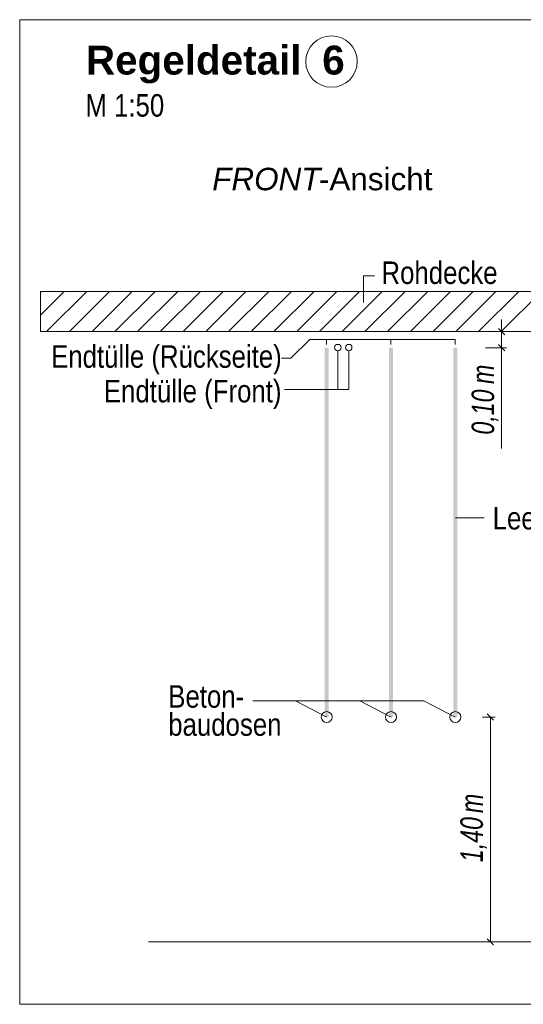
# Model space of a CAD drawing. Extents: x -620 to 3480, y 62 to 1102.
# Tile 253 of 256: x 195 to 227, y 835 to 896. Entities that reach past the tile are written whole.
import ezdxf
from ezdxf.lldxf.tags import DXFTag

# ---------------------------------------------------------------- set-up
doc = ezdxf.new("R2010")
doc.units = 0
doc.layers.get('0').update_dxf_attribs({"lineweight": 13})
for name, color, linetype, lineweight, true_color in [('E_Aussparung Bemaßung-A06G9STT8I', 5, 'Continuous', 9, 0x0000ff), ('E_Betonbaudose', 1, 'Continuous', 13, 0xff0000), ('E_Detail_Beschriftung', 7, 'Continuous', 13, 0x009900), ('E_Detail_Wandschraffur', 7, 'Continuous', 5, 0xc0c0c0), ('E_Leerrohr Beschriftung', 1, 'Continuous', 9, 0xff0000)]:
    doc.layers.add(name, color=color, linetype=linetype, lineweight=lineweight, true_color=true_color)
doc.layers.add('E_Detail_Linie_Text_Bem', color=7, linetype='Continuous', lineweight=13)
doc.styles.get("Standard").update_dxf_attribs({"font": 'ARIALN.TTF'})
tags = doc.linetypes.add('fein_strichliert', pattern=[4, 1, -2, 1]).pattern_tags.tags
tags[8:9] = [DXFTag(74, 4), DXFTag(75, 0), DXFTag(340, '0'), DXFTag(46, 0.0), DXFTag(50, 0.0), DXFTag(44, 0.0), DXFTag(45, 0.0)]
tags[6:7] = [DXFTag(74, 4), DXFTag(75, 0), DXFTag(340, '0'), DXFTag(46, 0.0), DXFTag(50, 0.0), DXFTag(44, 0.0), DXFTag(45, 0.0)]
tags[4:5] = [DXFTag(74, 4), DXFTag(75, 0), DXFTag(340, '0'), DXFTag(46, 0.0), DXFTag(50, 0.0), DXFTag(44, 0.0), DXFTag(45, 0.0)]
tags = doc.linetypes.add('fein_strichliert-A06G9STX8I', pattern=[4, 1, -2, 1]).pattern_tags.tags
tags[8:9] = [DXFTag(74, 4), DXFTag(75, 0), DXFTag(340, '0'), DXFTag(46, 0.0), DXFTag(50, 0.0), DXFTag(44, 0.0), DXFTag(45, 0.0)]
tags[6:7] = [DXFTag(74, 4), DXFTag(75, 0), DXFTag(340, '0'), DXFTag(46, 0.0), DXFTag(50, 0.0), DXFTag(44, 0.0), DXFTag(45, 0.0)]
tags[4:5] = [DXFTag(74, 4), DXFTag(75, 0), DXFTag(340, '0'), DXFTag(46, 0.0), DXFTag(50, 0.0), DXFTag(44, 0.0), DXFTag(45, 0.0)]

# ---------------------------------------------------------------- blocks, each defined once
blk = doc.blocks.new('Referenz-A06G9STY8I')
at = {"layer": 'E_Aussparung Bemaßung-A06G9STT8I', "linetype": 'Continuous', "ltscale": 0.13}
for p, q in [((225.47, 877.604), (225.47, 869.566)), ((225.77, 876.84), (224.47, 876.84)), ((225.279, 877.031), (225.661, 876.649)), ((225.77, 875.84), (224.47, 875.84)), ((225.279, 876.031), (225.661, 875.649)), ((224.961, 852.649), (224.579, 853.031)), ((225.07, 852.84), (224.27, 852.84)), ((224.77, 852.84), (224.77, 838.84)), ((225.07, 838.84), (224.27, 838.84)), ((224.961, 838.649), (224.579, 839.031))]:
    blk.add_line(p, q, dxfattribs=at)
at = {"layer": 'E_Betonbaudose', "linetype": 'Continuous', "ltscale": 0.13}
for centre, radius in [((215.278, 875.85), 0.2), ((215.958, 875.85), 0.2), ((215.958, 875.85), 0.2), ((214.587, 852.84), 0.34), ((218.587, 852.84), 0.34), ((222.587, 852.84), 0.34)]:
    blk.add_circle(centre, radius, dxfattribs=at)
at = {"layer": 'E_Detail_Linie_Text_Bem', "linetype": 'fein_strichliert-A06G9STX8I', "ltscale": 0.65}
for p, q in [((258.256, 896.268), (195.486, 896.268)), ((195.486, 896.268), (195.486, 834.951)), ((195.486, 834.951), (255.229, 834.951))]:
    blk.add_line(p, q, dxfattribs=at)
at = {"layer": 'E_Detail_Linie_Text_Bem', "color": 0, "linetype": 'Continuous', "ltscale": 0.13}
for p, q in [((216.877, 878.661), (216.877, 880.309)), ((216.877, 880.309), (217.564, 880.309)), ((212.364, 875.187), (213.532, 876.355)), ((222.578, 876.355), (213.532, 876.355)), ((214.578, 876.05), (214.578, 876.355)), ((218.578, 876.05), (218.578, 876.355)), ((222.578, 876.05), (222.578, 876.355)), ((215.278, 875.65), (215.278, 873.231)), ((215.958, 875.65), (215.958, 873.231)), ((211.775, 875.187), (212.364, 875.187)), ((211.957, 873.231), (215.958, 873.231)), ((222.607, 865.254), (224.392, 865.254)), ((209.998, 853.849), (220.638, 853.849)), ((212.638, 853.849), (214.587, 852.84)), ((216.638, 853.849), (218.587, 852.84)), ((220.638, 853.849), (222.587, 852.84))]:
    blk.add_line(p, q, dxfattribs=at)
at = {"layer": 'E_Detail_Linie_Text_Bem', "linetype": 'Continuous', "ltscale": 0.13}
for p, q in [((248.103, 879.34), (196.776, 879.34)), ((196.776, 879.34), (196.776, 876.84)), ((196.776, 876.84), (207.168, 876.84)), ((196.776, 876.84), (245.603, 876.84)), ((207.168, 876.84), (248.103, 876.84)), ((203.502, 838.84), (240.515, 838.84))]:
    blk.add_line(p, q, dxfattribs=at)
for points in [[(214.712, 875.841), (214.712, 852.84), (214.462, 875.84), (214.462, 852.84)], [(218.712, 875.841), (218.712, 852.84), (218.462, 875.84), (218.462, 852.84)], [(222.712, 875.841), (222.712, 852.84), (222.462, 875.84), (222.462, 852.84)]]:
    blk.add_solid(points, dxfattribs=at)
at = {"layer": 'E_Detail_Wandschraffur', "linetype": 'fein_strichliert', "ltscale": 0.13}
for p, q in [((196.776, 877.869), (198.247, 879.34)), ((198.575, 876.84), (201.075, 879.34)), ((201.404, 876.84), (203.904, 879.34)), ((204.232, 876.84), (206.732, 879.34)), ((207.061, 876.84), (209.561, 879.34)), ((209.889, 876.84), (212.389, 879.34)), ((212.718, 876.84), (215.218, 879.34)), ((215.546, 876.84), (218.046, 879.34)), ((218.374, 876.84), (220.874, 879.34)), ((221.203, 876.84), (223.703, 879.34)), ((224.031, 876.84), (226.531, 879.34))]:
    blk.add_line(p, q, dxfattribs=at)
at = {"layer": 'E_Detail_Wandschraffur', "linetype": 'ByBlock', "ltscale": 0.13}
for p, q in [((196.776, 879.283), (196.833, 879.34)), ((197.161, 876.84), (199.661, 879.34)), ((199.99, 876.84), (202.49, 879.34)), ((202.818, 876.84), (205.318, 879.34)), ((205.647, 876.84), (208.147, 879.34)), ((208.475, 876.84), (210.975, 879.34)), ((211.303, 876.84), (213.803, 879.34)), ((214.132, 876.84), (216.632, 879.34)), ((216.96, 876.84), (219.46, 879.34)), ((219.789, 876.84), (222.289, 879.34)), ((222.617, 876.84), (225.117, 879.34)), ((225.446, 876.84), (227.946, 879.34))]:
    blk.add_line(p, q, dxfattribs=at)
at = {"layer": 'E_Leerrohr Beschriftung', "linetype": 'Continuous', "ltscale": 0.13}
blk.add_circle((214.885, 893.66), 1.6, dxfattribs=at)
at = {"layer": 'E_Aussparung Bemaßung-A06G9STT8I', "linetype": 'Continuous', "ltscale": 0.13, "char_height": 1.4, "attachment_point": 1, "rotation": 90}
for s, insert in [('{\\W0.9;\\fArial Narrow|b0|i1;m}', (223.603, 873.581)), ('{\\W0.9;\\fArial Narrow|b0|i1;0,10 }', (223.603, 870.428)), ('{\\W0.9;\\fArial Narrow|b0|i1;m}', (222.903, 846.861)), ('{\\W0.9;\\fArial Narrow|b0|i1;1,40 }', (222.903, 843.804))]:
    blk.add_mtext(s, dxfattribs=dict(at, insert=insert))
at = {"layer": 'E_Detail_Beschriftung', "color": 1, "linetype": 'Continuous', "lineweight": 35, "ltscale": 0.35, "true_color": 0xff0000, "char_height": 1.8, "attachment_point": 1}
for s, insert in [('{\\fArial|b1|i0;Regeldetail}', (199.604, 894.652)), ('{\\fArial|b1|i0;6}', (214.307, 894.652))]:
    blk.add_mtext(s, dxfattribs=dict(at, insert=insert))
at = {"layer": 'E_Detail_Beschriftung', "linetype": 'Continuous', "ltscale": 0.13, "char_height": 1.4, "attachment_point": 1}
for s, insert in [('{\\fArial Narrow;M 1:50}', (199.574, 891.631)), ('{\\fArial Narrow;Rohdecke}', (217.994, 881.21)), ('{\\fArial Narrow;Endtülle (Rückseite)}', (197.438, 875.994)), ('{\\fArial Narrow;Endtülle (Front)}', (200.721, 873.837)), ('{\\fArial Narrow;Leerrohr M25}', (224.911, 865.923)), ('{\\fArial Narrow;Beton-}', (204.728, 854.823)), ('{\\fArial Narrow;baudosen}', (204.728, 853.073))]:
    blk.add_mtext(s, dxfattribs=dict(at, insert=insert))
at = {"layer": 'E_Detail_Beschriftung', "linetype": 'Continuous', "lineweight": -2, "ltscale": 0.25, "char_height": 1.4, "attachment_point": 1}
for s, insert in [('{\\fArial|b0|i1;FRONT}', (207.464, 887.046)), ('{\\fArial;-Ansicht}', (214.1, 887.046))]:
    blk.add_mtext(s, dxfattribs=dict(at, insert=insert))

msp = doc.modelspace()

# ---------------------------------------------------------------- block references
at = {"color": 8, "lineweight": 25, "ltscale": 0.25, "true_color": 0x808080}
msp.add_blockref('Referenz-A06G9STY8I', (0, 0), dxfattribs=at)

doc.saveas('drawing.dxf')
